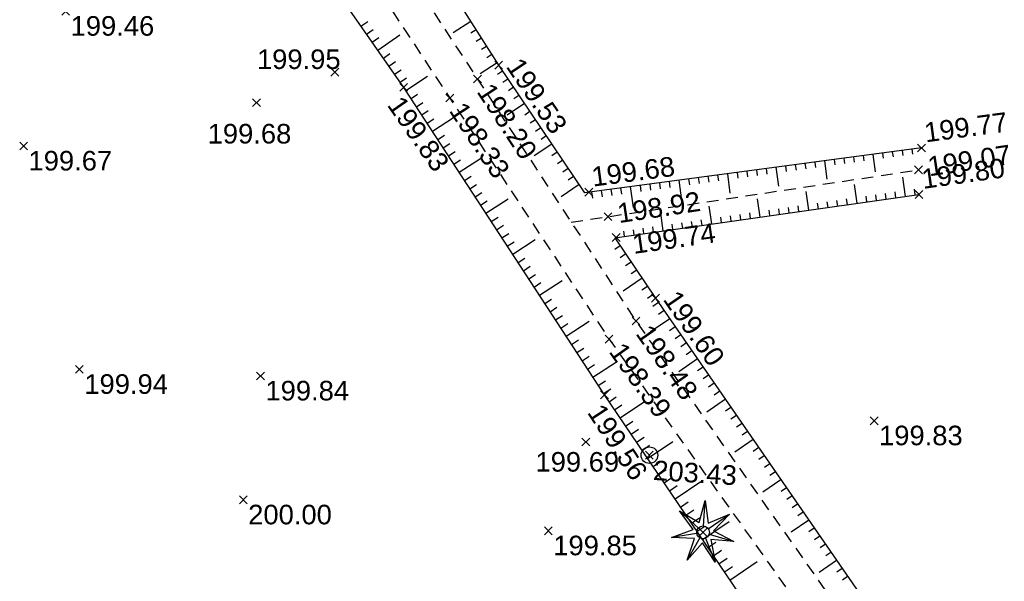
# Model space of a CAD drawing. Extents: x 1616800 to 1632437, y 2248456 to 2251974.
# Tile 93 of 256: x 1617437 to 1617488, y 2251903 to 2251931. Entities that reach past the tile are written whole.
import ezdxf
from ezdxf.enums import TextEntityAlignment as Align

# ---------------------------------------------------------------- set-up
doc = ezdxf.new("R2010")
doc.units = 0
doc.header["$LTSCALE"] = 2
doc.header["$PDMODE"] = 3
doc.header["$PDSIZE"] = 0.2
doc.linetypes.add('CONTINU', pattern=[0])
doc.linetypes.add('FOSSE', pattern=[0.5, 0.3, -0.2])
doc.layers.get('0').update_dxf_attribs({"linetype": 'CONTINUOUS'})
for name, color, linetype in [('X-PTS TOPO-TEXTE TOPOALT', 8, 'CONTINUOUS'), ('X-PTS TOPO-TOPOPOINT', 8, 'CONTINUOUS'), ('Y-FDP TOPO-TOP_AXE_FOSSE', 8, 'CONTINUOUS'), ('Y-FDP TOPO-TOP_BARBULE', 8, 'CONTINUOUS'), ('Y-FDP TOPO-TOP_DIVERS', 8, 'CONTINUOUS'), ('Y-FDP TOPO-TOP_TALUS', 8, 'CONTINUOUS'), ('Y-FDP TOPO-TOP_VEGETATION_symb', 8, 'CONTINUOUS')]:
    doc.layers.add(name, color=color, linetype=linetype)
doc.styles.get("Standard").update_dxf_attribs({"font": 'arial.ttf'})

# ---------------------------------------------------------------- blocks, each defined once
blk = doc.blocks.new('TCPOINT_2')
at = {"color": 0}
blk.add_point((0, 0), dxfattribs=at)
at = {"layer": 'X-PTS TOPO-TEXTE TOPOALT'}
blk.add_attdef('ALT', (0.25, 0.25), '', height=0.75, dxfattribs=at)
blk = doc.blocks.new('TCPOINT_C')
at = {"color": 0}
blk.add_point((0, 0), dxfattribs=at)
at = {"layer": 'X-PTS TOPO-TEXTE TOPOALT'}
blk.add_attdef('ALT', text='', height=0.75, dxfattribs=at).set_placement((0.5, 0.09), align=Align.MIDDLE_LEFT)
blk = doc.blocks.new('TCPOINT')
at = {"color": 0}
blk.add_point((0, 0), dxfattribs=at)
at = {"layer": 'X-PTS TOPO-TEXTE TOPOALT'}
blk.add_attdef('ALT', text='', height=0.75, dxfattribs=at).set_placement((0.25, -0.25), align=Align.TOP_LEFT)
blk = doc.blocks.new('resineux compose')
at = {"layer": 'Y-FDP TOPO-TOP_VEGETATION_symb'}
for points in [[(-1.966, 1.574), (-0.356, 0.744), (0.005, 2.519)], [(0.001, 0.5), (0.005, 2.519)], [(0.005, 2.519), (0.359, 0.742), (1.972, 1.566)], [(-2.456, -0.556), (-0.804, 0.185), (-1.966, 1.574)], [(-0.39, 0.313), (-1.966, 1.574)], [(0.392, 0.311), (1.972, 1.566)], [(1.972, 1.566), (0.804, 0.182), (2.454, -0.565)], [(-0.488, -0.11), (-2.456, -0.556)], [(-1.097, -2.267), (-0.646, -0.513), (-2.456, -0.556)], [(-0.218, -0.45), (-1.097, -2.267)], [(0.216, -0.451), (1.088, -2.271)], [(0.487, -0.112), (2.454, -0.565)], [(2.454, -0.565), (0.644, -0.515), (1.088, -2.271)], [(1.088, -2.271), (-0.002, -0.825), (-1.097, -2.267)]]:
    blk.add_lwpolyline(points, dxfattribs=at)
at = {"layer": 'Y-FDP TOPO-TOP_VEGETATION_symb', "ltscale": 2}
blk.add_circle((0, 0), 0.5, dxfattribs=at)

msp = doc.modelspace()

# ---------------------------------------------------------------- linework, layer by layer
at = {"layer": 'Y-FDP TOPO-TOP_AXE_FOSSE', "linetype": 'FOSSE', "elevation": 201.34, "flags": 128}
for points in [[(1617444.7146, 2251952.57), (1617452.3976, 2251940.796), (1617460.6196, 2251928.277), (1617468.7116, 2251915.913), (1617478.7786, 2251901.59), (1617489.4176, 2251885.289), (1617499.8206, 2251870.603), (1617508.3496, 2251852.976), (1617514.7036, 2251847.668), (1617521.8036, 2251841.21), (1617520.5656, 2251838.736)], [(1617443.6246, 2251952.122), (1617451.0056, 2251939.708), (1617459.2046, 2251927.306), (1617467.3396, 2251914.991), (1617477.4776, 2251900.753), (1617487.6636, 2251884.207), (1617498.2986, 2251870.051), (1617507.1666, 2251851.775), (1617513.7036, 2251845.839), (1617519.2316, 2251837.925)], [(1617465.4082, 2251920.9604), (1617483.1396, 2251923.635)]]:
    msp.add_lwpolyline(points, dxfattribs=at)
at = {"layer": 'Y-FDP TOPO-TOP_BARBULE'}
for p, q in [((1617454.6678, 2251930.9819), (1617455.0138, 2251931.2234)), ((1617460.2792, 2251931.2115), (1617459.384, 2251930.6417)), ((1617454.9539, 2251930.5719), (1617455.2974, 2251930.8116)), ((1617455.24, 2251930.1618), (1617455.581, 2251930.3998)), ((1617455.5261, 2251929.7518), (1617456.6547, 2251930.5393)), ((1617460.5477, 2251930.7897), (1617460.2806, 2251930.6197)), ((1617460.8162, 2251930.3679), (1617460.5505, 2251930.1988)), ((1617461.0846, 2251929.9461), (1617460.8204, 2251929.7779)), ((1617455.8122, 2251929.3417), (1617456.1483, 2251929.5763)), ((1617461.3531, 2251929.5243), (1617461.0903, 2251929.357)), ((1617456.0983, 2251928.9317), (1617456.432, 2251929.1645)), ((1617461.6216, 2251929.1024), (1617460.7504, 2251928.548)), ((1617456.3844, 2251928.5216), (1617456.7156, 2251928.7527)), ((1617456.9519, 2251927.6983), (1617458.066, 2251928.4253)), ((1617461.8978, 2251928.6857), (1617461.6404, 2251928.5123)), ((1617456.6705, 2251928.1116), (1617456.9992, 2251928.3409)), ((1617462.1772, 2251928.271), (1617461.9184, 2251928.0967)), ((1617457.2251, 2251927.2796), (1617457.5599, 2251927.4981)), ((1617462.4565, 2251927.8564), (1617462.1964, 2251927.6811)), ((1617462.7359, 2251927.4417), (1617462.4744, 2251927.2656)), ((1617457.4983, 2251926.8608), (1617457.8338, 2251927.0797)), ((1617463.0152, 2251927.027), (1617462.1394, 2251926.437)), ((1617457.7716, 2251926.4421), (1617458.1076, 2251926.6614)), ((1617463.2945, 2251926.6123), (1617463.0305, 2251926.4344)), ((1617458.0448, 2251926.0233), (1617458.3814, 2251926.243)), ((1617458.318, 2251925.6046), (1617459.442, 2251926.338)), ((1617463.5739, 2251926.1976), (1617463.3085, 2251926.0188)), ((1617458.5912, 2251925.1859), (1617458.929, 2251925.4062)), ((1617463.8532, 2251925.7829), (1617463.5865, 2251925.6032)), ((1617464.1326, 2251925.3682), (1617463.8645, 2251925.1877)), ((1617458.8645, 2251924.7671), (1617459.2028, 2251924.9879)), ((1617464.4119, 2251924.9535), (1617463.514, 2251924.3487)), ((1617459.1377, 2251924.3484), (1617459.4766, 2251924.5695)), ((1617464.6913, 2251924.5388), (1617464.4206, 2251924.3565)), ((1617480.3188, 2251924.3615), (1617480.3548, 2251924.0904)), ((1617480.8144, 2251924.4274), (1617480.9337, 2251923.5309)), ((1617481.3101, 2251924.4933), (1617481.3456, 2251924.2264)), ((1617481.8057, 2251924.5592), (1617481.8409, 2251924.2944)), ((1617482.3013, 2251924.6252), (1617482.3363, 2251924.3624)), ((1617482.797, 2251924.6911), (1617482.8316, 2251924.4304)), ((1617459.4109, 2251923.9296), (1617459.7504, 2251924.1511)), ((1617459.6842, 2251923.5109), (1617460.8176, 2251924.2504)), ((1617464.9706, 2251924.1241), (1617464.6986, 2251923.9409)), ((1617476.8493, 2251923.9), (1617476.8873, 2251923.6144)), ((1617477.345, 2251923.9659), (1617477.3827, 2251923.6824)), ((1617477.8406, 2251924.0318), (1617477.878, 2251923.7504)), ((1617478.3363, 2251924.0978), (1617478.4601, 2251923.1666)), ((1617478.8319, 2251924.1637), (1617478.8688, 2251923.8864)), ((1617479.3275, 2251924.2296), (1617479.3641, 2251923.9544)), ((1617479.8232, 2251924.2955), (1617479.8595, 2251924.0224)), ((1617465.2499, 2251923.7094), (1617464.9766, 2251923.5253)), ((1617472.8843, 2251923.3726), (1617472.9245, 2251923.0704)), ((1617473.3799, 2251923.4385), (1617473.513, 2251922.438)), ((1617473.8755, 2251923.5044), (1617473.9152, 2251923.2064)), ((1617474.3712, 2251923.5703), (1617474.4105, 2251923.2744)), ((1617474.8668, 2251923.6363), (1617474.9059, 2251923.3424)), ((1617475.3624, 2251923.7022), (1617475.4013, 2251923.4104)), ((1617475.8581, 2251923.7681), (1617475.9865, 2251922.8023)), ((1617476.3537, 2251923.834), (1617476.392, 2251923.5464)), ((1617459.9574, 2251923.0921), (1617460.298, 2251923.3144)), ((1617460.2306, 2251922.6734), (1617460.5718, 2251922.896)), ((1617465.8086, 2251922.8801), (1617464.8887, 2251922.2604)), ((1617465.5293, 2251923.2948), (1617465.2546, 2251923.1097)), ((1617468.9192, 2251922.8452), (1617468.9616, 2251922.5263)), ((1617469.4148, 2251922.9111), (1617469.457, 2251922.5943)), ((1617469.9105, 2251922.977), (1617469.9523, 2251922.6623)), ((1617470.4061, 2251923.0429), (1617470.4477, 2251922.7303)), ((1617470.9017, 2251923.1089), (1617471.0394, 2251922.0738)), ((1617471.3974, 2251923.1748), (1617471.4384, 2251922.8663)), ((1617471.893, 2251923.2407), (1617471.9337, 2251922.9343)), ((1617472.3886, 2251923.3066), (1617472.4291, 2251923.0024)), ((1617480.0089, 2251921.9302), (1617479.8717, 2251922.8956)), ((1617482.484, 2251922.282), (1617482.3444, 2251923.2642)), ((1617460.5038, 2251922.2547), (1617460.8456, 2251922.4776)), ((1617466.441, 2251922.5155), (1617466.4848, 2251922.1863)), ((1617466.9366, 2251922.5815), (1617466.9802, 2251922.2543)), ((1617467.4323, 2251922.6474), (1617467.4755, 2251922.3223)), ((1617467.9279, 2251922.7133), (1617467.9709, 2251922.3903)), ((1617468.4236, 2251922.7792), (1617468.5658, 2251921.7095)), ((1617477.5338, 2251921.5784), (1617477.399, 2251922.5269)), ((1617480.999, 2251922.0709), (1617480.9575, 2251922.3626)), ((1617481.494, 2251922.1413), (1617481.4524, 2251922.4339)), ((1617481.989, 2251922.2116), (1617481.9473, 2251922.5053)), ((1617482.9791, 2251922.3523), (1617482.937, 2251922.648)), ((1617460.7771, 2251921.8359), (1617461.1194, 2251922.0593)), ((1617461.0503, 2251921.4172), (1617462.1932, 2251922.1629)), ((1617475.0587, 2251921.2266), (1617474.9263, 2251922.1582)), ((1617478.0288, 2251921.6488), (1617477.9882, 2251921.9343)), ((1617478.5238, 2251921.7191), (1617478.4831, 2251922.0057)), ((1617479.0189, 2251921.7895), (1617478.978, 2251922.0771)), ((1617479.5139, 2251921.8599), (1617479.4729, 2251922.1484)), ((1617480.5039, 2251922.0006), (1617480.4626, 2251922.2912)), ((1617470.1084, 2251920.5231), (1617469.9808, 2251921.4208)), ((1617472.5835, 2251920.8749), (1617472.4535, 2251921.7895)), ((1617474.0686, 2251921.0859), (1617474.0292, 2251921.3634)), ((1617474.5636, 2251921.1563), (1617474.5241, 2251921.4347)), ((1617475.5537, 2251921.297), (1617475.5138, 2251921.5775)), ((1617476.0487, 2251921.3674), (1617476.0087, 2251921.6489)), ((1617476.5437, 2251921.4377), (1617476.5036, 2251921.7202)), ((1617477.0388, 2251921.5081), (1617476.9985, 2251921.7916)), ((1617461.3235, 2251920.9984), (1617461.667, 2251921.2225)), ((1617470.6034, 2251920.5934), (1617470.565, 2251920.8638)), ((1617471.0985, 2251920.6638), (1617471.0599, 2251920.9351)), ((1617471.5935, 2251920.7341), (1617471.5548, 2251921.0065)), ((1617472.0885, 2251920.8045), (1617472.0497, 2251921.0779)), ((1617473.0786, 2251920.9452), (1617473.0394, 2251921.2206)), ((1617473.5736, 2251921.0156), (1617473.5343, 2251921.292)), ((1617461.5968, 2251920.5797), (1617461.9407, 2251920.8041)), ((1617461.87, 2251920.1609), (1617462.2145, 2251920.3858)), ((1617468.1283, 2251920.2416), (1617468.0906, 2251920.5069)), ((1617468.6233, 2251920.312), (1617468.5855, 2251920.5783)), ((1617469.1184, 2251920.3824), (1617469.0804, 2251920.6497)), ((1617469.6134, 2251920.4527), (1617469.5752, 2251920.721)), ((1617462.1432, 2251919.7422), (1617462.4883, 2251919.9674)), ((1617462.4164, 2251919.3234), (1617463.5688, 2251920.0753)), ((1617467.9126, 2251919.7566), (1617467.6267, 2251919.564)), ((1617468.192, 2251919.3419), (1617467.9047, 2251919.1484)), ((1617462.6897, 2251918.9047), (1617463.0359, 2251919.1306)), ((1617468.4713, 2251918.9272), (1617468.1827, 2251918.7328)), ((1617462.9629, 2251918.486), (1617463.3097, 2251918.7123)), ((1617468.7506, 2251918.5125), (1617468.4608, 2251918.3173)), ((1617463.2361, 2251918.0672), (1617463.5835, 2251918.2939)), ((1617463.5093, 2251917.6485), (1617463.8573, 2251917.8755)), ((1617463.7826, 2251917.2297), (1617464.9444, 2251917.9878)), ((1617469.03, 2251918.0978), (1617468.0593, 2251917.444)), ((1617469.3093, 2251917.6831), (1617469.0168, 2251917.4861)), ((1617464.0558, 2251916.811), (1617464.4049, 2251917.0388)), ((1617469.5887, 2251917.2685), (1617469.2948, 2251917.0705)), ((1617469.8705, 2251916.8555), (1617469.5769, 2251916.6529)), ((1617464.329, 2251916.3922), (1617464.6787, 2251916.6204)), ((1617470.1544, 2251916.4439), (1617469.8609, 2251916.2414)), ((1617464.6023, 2251915.9735), (1617464.9525, 2251916.202)), ((1617465.1487, 2251915.136), (1617466.32, 2251915.9002)), ((1617470.4384, 2251916.0323), (1617469.4628, 2251915.3594)), ((1617464.8755, 2251915.5548), (1617465.2263, 2251915.7837)), ((1617470.7223, 2251915.6208), (1617470.4305, 2251915.4195)), ((1617465.4219, 2251914.7173), (1617465.7739, 2251914.9469)), ((1617471.0062, 2251915.2092), (1617470.7153, 2251915.0085)), ((1617465.6952, 2251914.2985), (1617466.0477, 2251914.5285)), ((1617471.2901, 2251914.7976), (1617471, 2251914.5975)), ((1617471.574, 2251914.386), (1617471.2848, 2251914.1865)), ((1617465.9684, 2251913.8798), (1617466.3228, 2251914.111)), ((1617466.5149, 2251913.0423), (1617467.7233, 2251913.8308)), ((1617471.8579, 2251913.9744), (1617470.8968, 2251913.3115)), ((1617466.2416, 2251913.461), (1617466.6001, 2251913.6949)), ((1617472.1418, 2251913.5629), (1617471.8544, 2251913.3646)), ((1617466.7881, 2251912.6235), (1617467.1547, 2251912.8628)), ((1617472.4257, 2251913.1513), (1617472.1391, 2251912.9536)), ((1617467.0613, 2251912.2048), (1617467.432, 2251912.4467)), ((1617472.7096, 2251912.7397), (1617472.4239, 2251912.5426)), ((1617472.9935, 2251912.3281), (1617472.7087, 2251912.1316)), ((1617467.3407, 2251911.7902), (1617467.7095, 2251912.0401)), ((1617467.9017, 2251910.9624), (1617469.1463, 2251911.8058)), ((1617473.2774, 2251911.9166), (1617472.3308, 2251911.2636)), ((1617467.6212, 2251911.3763), (1617467.9923, 2251911.6277)), ((1617473.5614, 2251911.505), (1617473.2782, 2251911.3097)), ((1617468.1822, 2251910.5485), (1617468.5579, 2251910.8031)), ((1617473.8453, 2251911.0934), (1617473.563, 2251910.8987)), ((1617468.4628, 2251910.1346), (1617468.8407, 2251910.3907)), ((1617474.1292, 2251910.6818), (1617473.8478, 2251910.4877)), ((1617468.7433, 2251909.7207), (1617469.1235, 2251909.9784)), ((1617474.697, 2251909.8587), (1617473.7649, 2251909.2157)), ((1617474.4131, 2251910.2703), (1617474.1326, 2251910.0768)), ((1617469.0238, 2251909.3068), (1617469.4063, 2251909.566)), ((1617469.3043, 2251908.8929), (1617470.5872, 2251909.7623)), ((1617474.9809, 2251909.4471), (1617474.7021, 2251909.2548)), ((1617475.2648, 2251909.0355), (1617474.9869, 2251908.8438)), ((1617469.5848, 2251908.479), (1617469.972, 2251908.7414)), ((1617469.8653, 2251908.0651), (1617470.2548, 2251908.329)), ((1617475.5487, 2251908.6239), (1617475.2717, 2251908.4328)), ((1617470.1458, 2251907.6512), (1617470.5376, 2251907.9167)), ((1617476.1165, 2251907.8008), (1617475.1989, 2251907.1678)), ((1617475.8326, 2251908.2124), (1617475.5565, 2251908.0219)), ((1617470.4264, 2251907.2373), (1617470.8204, 2251907.5043)), ((1617470.7069, 2251906.8234), (1617472.028, 2251907.7188)), ((1617476.4004, 2251907.3892), (1617476.126, 2251907.1999)), ((1617476.6843, 2251906.9776), (1617476.4108, 2251906.7889)), ((1617470.9874, 2251906.4095), (1617471.386, 2251906.6796)), ((1617471.2679, 2251905.9956), (1617471.6688, 2251906.2673)), ((1617476.9683, 2251906.5661), (1617476.6956, 2251906.3779)), ((1617471.5484, 2251905.5817), (1617471.9517, 2251905.855)), ((1617477.2522, 2251906.1545), (1617476.9803, 2251905.967)), ((1617471.8289, 2251905.1678), (1617472.2345, 2251905.4426)), ((1617472.1094, 2251904.7539), (1617473.4689, 2251905.6752)), ((1617477.5361, 2251905.7429), (1617476.6329, 2251905.1199)), ((1617477.82, 2251905.3313), (1617477.5499, 2251905.145)), ((1617478.1039, 2251904.9197), (1617477.8347, 2251904.734)), ((1617472.3899, 2251904.34), (1617472.8001, 2251904.6179)), ((1617478.3878, 2251904.5082), (1617478.1194, 2251904.3231)), ((1617472.6705, 2251903.9261), (1617473.0829, 2251904.2056)), ((1617472.951, 2251903.5122), (1617473.3657, 2251903.7933)), ((1617478.6717, 2251904.0966), (1617478.4042, 2251903.9121)), ((1617473.2315, 2251903.0983), (1617473.6485, 2251903.3809)), ((1617473.512, 2251902.6844), (1617474.9098, 2251903.6317)), ((1617478.9556, 2251903.685), (1617478.0669, 2251903.072)), ((1617479.2395, 2251903.2734), (1617478.9738, 2251903.0901)), ((1617479.5234, 2251902.8619), (1617479.2586, 2251902.6791))]:
    msp.add_line(p, q, dxfattribs=at)
at = {"layer": 'Y-FDP TOPO-TOP_DIVERS'}
msp.add_circle((1617469.3979, 2251909.0621), 0.425, dxfattribs=at)
at = {"layer": 'Y-FDP TOPO-TOP_TALUS', "linetype": 'CONTINU', "elevation": 201.34, "flags": 128}
for points in [[(1617446.8026, 2251952.268), (1617453.7316, 2251941.499), (1617461.6976, 2251928.983), (1617466.086, 2251922.4683)], [(1617483.2926, 2251924.757), (1617466.086, 2251922.4683)], [(1617467.6333, 2251920.1713), (1617483.1666, 2251922.379)], [(1617467.6333, 2251920.1713), (1617469.7136, 2251917.083), (1617480.0876, 2251902.044), (1617490.0636, 2251886.898), (1617500.9026, 2251871.25), (1617510.6926, 2251855.326), (1617514.6956, 2251849.796), (1617523.7966, 2251841.096), (1617521.7756, 2251837.074)]]:
    msp.add_lwpolyline(points, dxfattribs=at)
at = {"layer": 'Y-FDP TOPO-TOP_TALUS', "elevation": 201.34, "flags": 128}
msp.add_lwpolyline([(1617519.8966, 2251836.292), (1617517.6416, 2251836.035), (1617505.3006, 2251850.392), (1617493.8806, 2251872.515), (1617487.7996, 2251881.603), (1617467.1036, 2251912.14), (1617456.8516, 2251927.852), (1617448.8536, 2251939.315), (1617442.1856, 2251951.004)], dxfattribs=at)

# ---------------------------------------------------------------- block references
at = {"layer": 'X-PTS TOPO-TOPOPOINT'}
ref = msp.add_blockref('TCPOINT', (1617439.5886, 2251931.74, 199.46), dxfattribs=at)
ref.add_attrib('ALT', '199.46', dxfattribs={"layer": 'X-PTS TOPO-TEXTE TOPOALT', "height": 1}).set_placement((1617439.8386, 2251931.49, 199.46), align=Align.TOP_LEFT)
ref = msp.add_blockref('TCPOINT', (1617453.3296, 2251928.626, 199.95), dxfattribs=at)
ref.add_attrib('ALT', '199.95', dxfattribs={"layer": 'X-PTS TOPO-TEXTE TOPOALT', "height": 1, "rotation": 0}).set_placement((1617449.3563, 2251929.7876, 199.95), align=Align.TOP_LEFT)
ref = msp.add_blockref('TCPOINT_2', (1617461.6976, 2251928.983, 199.53), dxfattribs=dict(at, rotation=303.9647378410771))
ref.add_attrib('ALT', '199.53', (1617462.0446, 2251928.9153, 199.53), dxfattribs={"layer": 'X-PTS TOPO-TEXTE TOPOALT', "height": 1, "rotation": 303.96474})
ref = msp.add_blockref('TCPOINT_C', (1617460.6196, 2251928.277, 198.2), dxfattribs=dict(at, rotation=303.2039747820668))
ref.add_attrib('ALT', '198.20', dxfattribs={"layer": 'X-PTS TOPO-TEXTE TOPOALT', "height": 1, "rotation": 303.20397}).set_placement((1617460.9687, 2251927.9079, 198.2), align=Align.MIDDLE_LEFT)
ref = msp.add_blockref('TCPOINT_2', (1617456.8516, 2251927.852, 199.83), dxfattribs=dict(at, rotation=304.9043717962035))
ref.add_attrib('ALT', '199.83', (1617455.9734, 2251926.9457, 199.83), dxfattribs={"layer": 'X-PTS TOPO-TEXTE TOPOALT', "height": 1, "rotation": 304.90437})
ref = msp.add_blockref('TCPOINT_C', (1617459.2046, 2251927.306, 198.33), dxfattribs=dict(at, rotation=303.4478148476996))
ref.add_attrib('ALT', '198.33', dxfattribs={"layer": 'X-PTS TOPO-TEXTE TOPOALT', "height": 1, "rotation": 303.44781}).set_placement((1617459.5553, 2251926.9384, 198.33), align=Align.MIDDLE_LEFT)
ref = msp.add_blockref('TCPOINT', (1617449.3336, 2251927.065, 199.68), dxfattribs=at)
ref.add_attrib('ALT', '199.68', dxfattribs={"layer": 'X-PTS TOPO-TEXTE TOPOALT', "height": 1, "rotation": 0}).set_placement((1617446.8378, 2251925.9826, 199.68), align=Align.TOP_LEFT)
ref = msp.add_blockref('TCPOINT_2', (1617483.2926, 2251924.757, 199.77), dxfattribs=dict(at, rotation=7.576530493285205))
ref.add_attrib('ALT', '199.77', (1617483.5075, 2251925.0378, 199.77), dxfattribs={"layer": 'X-PTS TOPO-TEXTE TOPOALT', "height": 1, "rotation": 7.57653})
ref = msp.add_blockref('TCPOINT', (1617437.4386, 2251924.854, 199.67), dxfattribs=at)
ref.add_attrib('ALT', '199.67', dxfattribs={"layer": 'X-PTS TOPO-TEXTE TOPOALT', "height": 1, "rotation": 360}).set_placement((1617437.6886, 2251924.604, 199.67), align=Align.TOP_LEFT)
ref = msp.add_blockref('TCPOINT_C', (1617483.1396, 2251923.635, 199.07), dxfattribs=dict(at, rotation=8.577953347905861))
ref.add_attrib('ALT', '199.07', dxfattribs={"layer": 'X-PTS TOPO-TEXTE TOPOALT', "height": 1, "rotation": 8.57795}).set_placement((1617483.6206, 2251923.7986, 199.07), align=Align.MIDDLE_LEFT)
ref = msp.add_blockref('TCPOINT_2', (1617466.3016, 2251922.497, 199.68), dxfattribs=dict(at, rotation=7.576530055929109))
ref.add_attrib('ALT', '199.68', (1617466.5165, 2251922.7778, 199.68), dxfattribs={"layer": 'X-PTS TOPO-TEXTE TOPOALT', "height": 1, "rotation": 7.57653})
ref = msp.add_blockref('TCPOINT_2', (1617483.1666, 2251922.379, 199.8), dxfattribs=dict(at, rotation=8.089122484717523))
ref.add_attrib('ALT', '199.80', (1617483.3789, 2251922.6617, 199.8), dxfattribs={"layer": 'X-PTS TOPO-TEXTE TOPOALT', "height": 1, "rotation": 8.08912})
ref = msp.add_blockref('TCPOINT_C', (1617467.2886, 2251921.244, 198.92), dxfattribs=dict(at, rotation=8.577953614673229))
ref.add_attrib('ALT', '198.92', dxfattribs={"layer": 'X-PTS TOPO-TEXTE TOPOALT', "height": 1, "rotation": 8.57795}).set_placement((1617467.7696, 2251921.4076, 198.92), align=Align.MIDDLE_LEFT)
ref = msp.add_blockref('TCPOINT_2', (1617467.7016, 2251920.181, 199.74), dxfattribs=dict(at, rotation=8.089122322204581))
ref.add_attrib('ALT', '199.74', (1617468.6007, 2251919.3395, 199.74), dxfattribs={"layer": 'X-PTS TOPO-TEXTE TOPOALT', "height": 1, "rotation": 8.08912})
ref = msp.add_blockref('TCPOINT_2', (1617469.7136, 2251917.083, 199.6), dxfattribs=dict(at, rotation=304.5981641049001))
ref.add_attrib('ALT', '199.60', (1617470.0613, 2251917.0192, 199.6), dxfattribs={"layer": 'X-PTS TOPO-TEXTE TOPOALT', "height": 1, "rotation": 304.59816})
ref = msp.add_blockref('TCPOINT_C', (1617468.7116, 2251915.913, 198.48), dxfattribs=dict(at, rotation=305.1016786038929))
ref.add_attrib('ALT', '198.48', dxfattribs={"layer": 'X-PTS TOPO-TEXTE TOPOALT', "height": 1, "rotation": 305.10168}).set_placement((1617469.0727, 2251915.5557, 198.48), align=Align.MIDDLE_LEFT)
ref = msp.add_blockref('TCPOINT_C', (1617467.3396, 2251914.991, 198.39), dxfattribs=dict(at, rotation=305.4523185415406))
ref.add_attrib('ALT', '198.39', dxfattribs={"layer": 'X-PTS TOPO-TEXTE TOPOALT', "height": 1, "rotation": 305.45232}).set_placement((1617467.7029, 2251914.6359, 198.39), align=Align.MIDDLE_LEFT)
ref = msp.add_blockref('TCPOINT', (1617440.2886, 2251913.444, 199.94), dxfattribs=at)
ref.add_attrib('ALT', '199.94', dxfattribs={"layer": 'X-PTS TOPO-TEXTE TOPOALT', "height": 1, "rotation": 0}).set_placement((1617440.5386, 2251913.194, 199.94), align=Align.TOP_LEFT)
ref = msp.add_blockref('TCPOINT', (1617449.5386, 2251913.108, 199.84), dxfattribs=at)
ref.add_attrib('ALT', '199.84', dxfattribs={"layer": 'X-PTS TOPO-TEXTE TOPOALT', "height": 1}).set_placement((1617449.7886, 2251912.858, 199.84), align=Align.TOP_LEFT)
ref = msp.add_blockref('TCPOINT', (1617467.1036, 2251912.14, 199.56), dxfattribs=dict(at, rotation=303.1242434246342))
ref.add_attrib('ALT', '199.56', dxfattribs={"layer": 'X-PTS TOPO-TEXTE TOPOALT', "height": 1, "rotation": 303.12424}).set_placement((1617467.0308, 2251911.794, 199.56), align=Align.TOP_LEFT)
ref = msp.add_blockref('TCPOINT', (1617480.8776, 2251910.818, 199.83), dxfattribs=at)
ref.add_attrib('ALT', '199.83', dxfattribs={"layer": 'X-PTS TOPO-TEXTE TOPOALT', "height": 1, "rotation": 0}).set_placement((1617481.1276, 2251910.568, 199.83), align=Align.TOP_LEFT)
ref = msp.add_blockref('TCPOINT', (1617466.1506, 2251909.731, 199.69), dxfattribs=at)
ref.add_attrib('ALT', '199.69', dxfattribs={"layer": 'X-PTS TOPO-TEXTE TOPOALT', "height": 1, "rotation": 0}).set_placement((1617463.5811, 2251909.2211, 199.69), align=Align.TOP_LEFT)
ref = msp.add_blockref('TCPOINT', (1617469.3979, 2251909.0621, 203.43), dxfattribs=dict(at, rotation=356.3017727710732))
ref.add_attrib('ALT', '203.43', dxfattribs={"layer": 'X-PTS TOPO-TEXTE TOPOALT', "height": 1, "rotation": 356.30177}).set_placement((1617469.6313, 2251908.7965, 203.43), align=Align.TOP_LEFT)
ref = msp.add_blockref('TCPOINT', (1617448.6586, 2251906.778, 200), dxfattribs=at)
ref.add_attrib('ALT', '200.00', dxfattribs={"layer": 'X-PTS TOPO-TEXTE TOPOALT', "height": 1, "rotation": 360}).set_placement((1617448.9086, 2251906.528, 200), align=Align.TOP_LEFT)
ref = msp.add_blockref('TCPOINT', (1617464.2386, 2251905.198, 199.85), dxfattribs=at)
ref.add_attrib('ALT', '199.85', dxfattribs={"layer": 'X-PTS TOPO-TEXTE TOPOALT', "height": 1}).set_placement((1617464.4886, 2251904.948, 199.85), align=Align.TOP_LEFT)
at = {"layer": 'X-PTS TOPO-TOPOPOINT', "rotation": 356.3017726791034}
msp.add_blockref('TCPOINT', (1617472.1396, 2251905.1189, 204.24), dxfattribs=at)
at = {"layer": 'Y-FDP TOPO-TOP_VEGETATION_symb', "xscale": 0.6499999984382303, "yscale": 0.6499999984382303, "rotation": 356.3017726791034}
msp.add_blockref('resineux compose', (1617472.1396, 2251905.1189, 201.34), dxfattribs=at)

doc.saveas('drawing.dxf')
